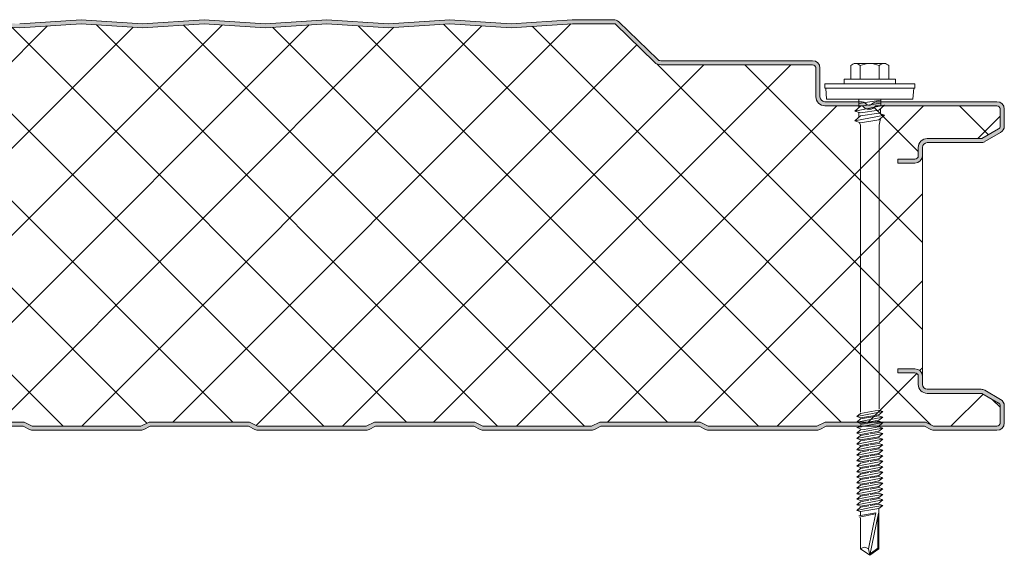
# Model space of a CAD drawing. Header units: millimetres. Extents: x 4765 to 12978, y -1786 to 7163.
# Tile 10 of 13: x 5665 to 5905, y 6642 to 6772. Entities that reach past the tile are written whole.
import ezdxf

# ---------------------------------------------------------------- set-up
doc = ezdxf.new("R2010")
doc.units = ezdxf.units.MM
doc.layers.add('A-DETL-GENF', color=92, linetype='Continuous', lineweight=13)

# ---------------------------------------------------------------- blocks, each defined once
blk = doc.blocks.new('HFX 1000 - SATINLINE - FINELINE - HFX 1000 100mm - SATINLINE - FINELINE-4519711-JOINT 14')
at = {"layer": 'A-DETL-GENF'}
h = blk.add_hatch(color=256, dxfattribs=at)
h.paths.add_polyline_path([(1.8, 0), (17.49, 0.06), (17.94, 0.22), (19.54, 1), (43.5, 1), (45.51, 0.06), (46, 0), (72.49, 0.06), (72.94, 0.22), (74.5, 1), (98.59, 0.96), (100.51, 0.06), (101, 0), (127.49, 0.06), (127.94, 0.22), (129.5, 1), (153.54, 0.98), (155.51, 0.06), (156, 0), (182.49, 0.06), (182.94, 0.22), (184.5, 1), (208.5, 1), (210.51, 0.06), (211, 0), (237.49, 0.06), (237.94, 0.22), (239.5, 1), (263.5, 1), (265.51, 0.06), (266, 0), (292.49, 0.06), (292.94, 0.22), (294.5, 1), (318.5, 1), (320.51, 0.06), (321, 0), (347.49, 0.06), (347.94, 0.22), (349.5, 1), (373.5, 1), (375.51, 0.06), (376, 0), (402.49, 0.06), (402.94, 0.22), (404.5, 1), (428.59, 0.96), (430.51, 0.06), (431, 0), (457.49, 0.06), (457.94, 0.22), (459.5, 1), (483.5, 1), (485.51, 0.06), (486, 0), (512.49, 0.06), (512.94, 0.22), (514.5, 1), (538.5, 1), (540.51, 0.06), (541, 0), (567.49, 0.06), (567.94, 0.22), (569.5, 1), (593.5, 1), (595.51, 0.06), (596, 0), (622.49, 0.06), (622.94, 0.22), (624.5, 1), (648.5, 1), (650.51, 0.06), (651, 0), (677.49, 0.06), (677.94, 0.22), (679.5, 1), (703.5, 1), (705.51, 0.06), (706, 0), (732.49, 0.06), (732.94, 0.22), (734.5, 1), (758.5, 1), (760.51, 0.06), (761, 0), (787.49, 0.06), (787.94, 0.22), (789.5, 1), (813.54, 0.98), (815.51, 0.06), (816, 0), (842.49, 0.06), (842.94, 0.22), (844.5, 1), (868.5, 1), (870.51, 0.06), (871, 0), (897.49, 0.06), (897.94, 0.22), (899.5, 1), (923.5, 1), (925.51, 0.06), (926, 0), (952.49, 0.06), (952.94, 0.22), (954.5, 1), (978.5, 1), (980.51, 0.06), (981, 0), (996.6, 0.05), (996.67, 0.06), (997.1, 0.24), (997.48, 0.53), (997.76, 0.9), (997.94, 1.33), (998, 2.18), (998, 5.96), (997.9, 6.53), (997.76, 6.86), (997.48, 7.23), (997, 7.58), (993.22, 9.76), (992.72, 9.95), (992.32, 10), (978.89, 10.04), (978.6, 10.16), (978.35, 10.35), (978.16, 10.6), (978.04, 10.89), (978, 11.2), (978, 13.2), (977.94, 13.67), (977.76, 14.1), (977.48, 14.47), (977, 14.8), (976.67, 14.94), (976.2, 15), (972, 15), (972, 14), (976.41, 13.97), (976.77, 13.77), (976.98, 13.41), (977, 13.2), (977, 11.2), (977.08, 10.63), (977.38, 9.99), (977.65, 9.64), (978.1, 9.29), (978.74, 9.06), (979.2, 9), (992.54, 9), (996.77, 6.53), (996.98, 6.17), (997, 5.96), (996.98, 1.59), (996.77, 1.23), (996.41, 1.03), (996.2, 1), (980.74, 1), (978.63, 2), (954.27, 2), (952.27, 1), (925.74, 1), (923.74, 2), (899.27, 2), (897.27, 1), (870.74, 1), (868.74, 2), (844.27, 2), (842.27, 1), (815.74, 1), (813.74, 2), (789.27, 2), (787.27, 1), (760.74, 1), (758.74, 2), (734.27, 2), (732.27, 1), (705.74, 1), (703.74, 2), (679.27, 2), (677.27, 1), (650.74, 1), (648.74, 2), (624.27, 2), (622.27, 1), (595.74, 1), (593.74, 2), (569.27, 2), (567.27, 1), (540.74, 1), (538.74, 2), (514.27, 2), (512.27, 1), (485.74, 1), (483.74, 2), (459.27, 2), (457.27, 1), (430.74, 1), (428.74, 2), (404.27, 2), (402.27, 1), (375.74, 1), (373.74, 2), (349.27, 2), (347.27, 1), (320.74, 1), (318.74, 2), (294.27, 2), (292.27, 1), (265.74, 1), (263.74, 2), (239.27, 2), (237.27, 1), (210.74, 1), (208.74, 2), (184.27, 2), (182.27, 1), (155.74, 1), (153.74, 2), (129.27, 2), (127.27, 1), (100.74, 1), (98.74, 2), (74.27, 2), (72.27, 1), (45.74, 1), (43.74, 2), (19.27, 2), (17.27, 1), (1.59, 1.03), (1.23, 1.23), (1.03, 1.59), (1, 2), (1, 9.3), (0.87, 9.99), (0.71, 10.4), (0.36, 10.86), (-0.1, 11.21), (-0.63, 11.43), (-1.2, 11.5), (-20.41, 11.53), (-20.77, 11.73), (-20.97, 12.09), (-21, 12.3), (-20.97, 13.41), (-20.77, 13.77), (-20.41, 13.97), (-20.2, 14), (-16, 14), (-16, 15), (-20.2, 15), (-20.81, 14.88), (-21.25, 14.64), (-21.59, 14.31), (-21.84, 13.91), (-21.97, 13.46), (-22, 13.2), (-21.98, 12.18), (-21.94, 11.83), (-21.76, 11.4), (-21.47, 11.03), (-21, 10.7), (-20.67, 10.56), (-20.2, 10.5), (-0.89, 10.46), (-0.6, 10.34), (-0.23, 9.99), (-0.16, 9.9), (-0.04, 9.61), (0, 9.3), (0, 1.8), (0.1, 1.23), (0.24, 0.9), (0.53, 0.53), (1, 0.2), (1.33, 0.06), (1.59, 0.03)])
h.paths.add_polyline_path([(972, 65.19), (976.2, 65.19), (976.67, 65.26), (977.1, 65.44), (977.48, 65.72), (977.76, 66.09), (977.94, 66.53), (978, 66.99), (978.04, 69.31), (978.16, 69.59), (978.35, 69.84), (978.63, 70.05), (978.89, 70.15), (979.2, 70.19), (992.72, 70.25), (992.79, 70.26), (993.22, 70.44), (997.1, 72.67), (997.48, 72.96), (997.76, 73.33), (997.94, 73.77), (998, 74.62), (998, 78.39), (997.9, 78.96), (997.76, 79.29), (997.48, 79.67), (997, 79.99), (996.6, 80.14), (996.04, 80.19), (966.7, 80.16), (966.36, 80.06), (965.76, 79.67), (965.38, 79.4), (964.92, 79.33), (964.48, 79.48), (963.68, 80.04), (963.32, 80.16), (962.95, 80.19), (953.89, 80.24), (953.47, 80.46), (953.35, 80.55), (953.16, 80.79), (953.04, 81.08), (953, 81.39), (953, 88.39), (952.9, 88.97), (952.76, 89.29), (952.48, 89.67), (952, 89.99), (951.67, 90.13), (951.1, 90.19), (913.85, 90.23), (913.56, 90.35), (913.07, 90.77), (903.62, 99.92), (903.28, 100.09), (902.91, 100.18), (902.53, 100.19), (892.52, 100.19), (877.58, 99.2), (862.66, 100.2), (847.58, 99.2), (832.66, 100.2), (817.58, 99.2), (802.66, 100.2), (787.58, 99.2), (772.66, 100.2), (757.58, 99.2), (742.66, 100.2), (727.58, 99.2), (712.66, 100.2), (697.58, 99.2), (682.66, 100.2), (667.58, 99.2), (652.66, 100.2), (637.58, 99.2), (622.66, 100.2), (607.58, 99.2), (592.66, 100.2), (577.58, 99.2), (562.66, 100.2), (547.58, 99.2), (532.66, 100.2), (517.58, 99.2), (502.66, 100.2), (487.58, 99.2), (472.66, 100.2), (457.58, 99.2), (442.66, 100.2), (427.58, 99.2), (412.66, 100.2), (397.58, 99.2), (382.66, 100.2), (367.58, 99.2), (352.66, 100.2), (337.58, 99.2), (322.66, 100.2), (307.58, 99.2), (292.66, 100.2), (277.58, 99.2), (262.66, 100.2), (247.58, 99.2), (232.66, 100.2), (217.58, 99.2), (202.66, 100.2), (187.58, 99.2), (172.66, 100.2), (157.58, 99.2), (142.66, 100.2), (127.58, 99.2), (112.66, 100.2), (97.58, 99.2), (82.66, 100.2), (67.58, 99.2), (52.66, 100.2), (37.58, 99.2), (22.66, 100.2), (7.58, 99.2), (-7.34, 100.2), (-22.42, 99.2), (-37.34, 100.19), (-47.33, 100.19), (-47.79, 100.14), (-48.22, 99.96), (-48.59, 99.68), (-55.75, 92.65), (-55.95, 92.11), (-55.99, 91.93), (-55.95, 91.44), (-55.88, 91.19), (-55.7, 90.86), (-55.44, 90.58), (-55.13, 90.37), (-54.54, 90.21), (-54.4, 90.19), (-26.2, 90.15), (-0.56, 82.27), (-0.33, 82.09), (-0.14, 81.82), (-0.04, 81.56), (0, 81.26), (-0.04, 71.08), (-0.16, 70.79), (-0.35, 70.55), (-0.6, 70.36), (-0.89, 70.24), (-1.2, 70.19), (-20.2, 70.19), (-20.67, 70.13), (-21.1, 69.95), (-21.47, 69.67), (-21.76, 69.29), (-21.94, 68.86), (-22, 68.04), (-22, 66.99), (-21.94, 66.53), (-21.76, 66.09), (-21.47, 65.72), (-21.1, 65.44), (-20.67, 65.26), (-20.2, 65.19), (-16, 65.19), (-16, 66.19), (-20.41, 66.22), (-20.77, 66.43), (-20.97, 66.79), (-21, 66.99), (-20.97, 68.6), (-20.77, 68.96), (-20.41, 69.17), (-20.2, 69.19), (-1.2, 69.19), (-0.63, 69.27), (-0.1, 69.49), (0.47, 69.99), (0.71, 70.29), (0.93, 70.83), (1, 71.39), (1, 81.26), (0.93, 81.83), (0.71, 82.36), (0.39, 82.79), (-0.05, 83.14), (-0.56, 83.37), (-26.2, 91.19), (-54.54, 91.21), (-54.82, 91.37), (-54.97, 91.62), (-54.99, 91.87), (-54.88, 92.14), (-54.67, 92.37), (-47.66, 99.19), (-37.37, 99.19), (-22.33, 98.19), (-7.34, 99.2), (7.66, 98.19), (22.66, 99.2), (37.66, 98.19), (52.66, 99.2), (67.66, 98.19), (82.66, 99.2), (97.66, 98.19), (112.66, 99.2), (127.66, 98.19), (142.66, 99.2), (157.66, 98.19), (172.66, 99.2), (187.66, 98.19), (202.66, 99.2), (217.66, 98.19), (232.66, 99.2), (247.66, 98.19), (262.66, 99.2), (277.66, 98.19), (292.66, 99.2), (307.66, 98.19), (322.66, 99.2), (337.66, 98.19), (352.66, 99.2), (367.66, 98.19), (382.66, 99.2), (397.66, 98.19), (412.66, 99.2), (427.66, 98.19), (442.66, 99.2), (457.66, 98.19), (472.66, 99.2), (487.66, 98.19), (502.66, 99.2), (517.66, 98.19), (532.66, 99.2), (547.66, 98.19), (562.66, 99.2), (577.66, 98.19), (592.66, 99.2), (607.66, 98.19), (622.66, 99.2), (637.66, 98.19), (652.66, 99.2), (667.66, 98.19), (682.66, 99.2), (697.66, 98.19), (713.04, 99.17), (727.66, 98.19), (742.66, 99.2), (757.66, 98.19), (772.66, 99.2), (787.66, 98.19), (802.66, 99.2), (817.66, 98.19), (832.66, 99.2), (847.66, 98.19), (862.66, 99.2), (877.66, 98.19), (892.56, 99.19), (902.99, 99.19), (912.62, 89.82), (913.07, 89.48), (913.59, 89.27), (914.15, 89.19), (951.41, 89.17), (951.77, 88.96), (951.98, 88.6), (952, 88.39), (952, 81.39), (952.08, 80.83), (952.3, 80.29), (952.65, 79.84), (953.1, 79.49), (953.63, 79.27), (954.2, 79.19), (963.35, 79.19), (963.67, 78.83), (964.07, 78.56), (964.52, 78.39), (965, 78.33), (965.66, 78.45), (965.93, 78.56), (966.33, 78.83), (966.65, 79.19), (996.41, 79.17), (996.77, 78.96), (996.98, 78.6), (997, 78.39), (996.98, 74.03), (996.77, 73.67), (996.6, 73.54), (992.54, 71.19), (979.2, 71.19), (978.63, 71.12), (978.1, 70.9), (977.65, 70.55), (977.25, 69.99), (977.08, 69.56), (977, 68.99), (976.98, 66.79), (976.77, 66.43), (976.41, 66.22), (976.19, 66.19), (972, 66.19)])
h = blk.add_hatch(dxfattribs=at)
h.set_pattern_fill('FP_3', color=256, style=0, pattern_type=2)
h.set_pattern_definition([(45, (-4907.427, -6672.201), (-10.606602, 10.606602), []), (135, (-4907.427, -6672.201), (-10.606602, -10.606602), [])])
h.paths.add_polyline_path([(17.27, 1), (19.27, 2), (43.74, 2), (45.74, 1), (72.27, 1), (74.27, 2), (98.74, 2), (100.74, 1), (127.27, 1), (129.27, 2), (153.74, 2), (155.74, 1), (182.27, 1), (184.27, 2), (208.74, 2), (210.74, 1), (237.27, 1), (239.27, 2), (263.74, 2), (265.74, 1), (292.27, 1), (294.27, 2), (318.74, 2), (320.74, 1), (347.27, 1), (349.27, 2), (373.74, 2), (375.74, 1), (402.27, 1), (404.27, 2), (428.74, 2), (430.74, 1), (457.27, 1), (459.27, 2), (483.74, 2), (485.74, 1), (512.27, 1), (514.27, 2), (538.74, 2), (540.74, 1), (567.27, 1), (569.27, 2), (593.74, 2), (595.74, 1), (622.27, 1), (624.27, 2), (648.74, 2), (650.74, 1), (677.27, 1), (679.27, 2), (703.74, 2), (705.74, 1), (732.27, 1), (734.27, 2), (758.74, 2), (760.74, 1), (787.27, 1), (789.27, 2), (813.74, 2), (815.74, 1), (842.27, 1), (844.27, 2), (868.74, 2), (870.74, 1), (897.27, 1), (899.27, 2), (923.74, 2), (925.74, 1), (952.27, 1), (954.27, 2), (978.74, 2), (980.74, 1), (996.41, 1.03), (996.77, 1.23), (996.9, 1.4), (997, 1.8), (997, 5.96), (996.9, 6.36), (996.6, 6.65), (992.54, 9), (979.2, 9), (978.63, 9.07), (978.1, 9.29), (977.65, 9.64), (977.3, 10.1), (977.08, 10.63), (977, 11.2), (977, 13.2), (976.9, 13.6), (976.6, 13.89), (976.2, 14), (972, 14), (972, 15), (976.2, 15), (976.67, 14.94), (977.1, 14.76), (977.48, 14.47), (977.76, 14.1), (977.94, 13.67), (978, 13.2), (978, 66.99), (977.94, 66.53), (977.76, 66.09), (977.48, 65.72), (977.1, 65.44), (976.67, 65.26), (976.2, 65.19), (972, 65.19), (972, 66.19), (976.41, 66.22), (976.77, 66.43), (976.9, 66.59), (977, 66.99), (977, 68.99), (977.08, 69.56), (977.3, 70.09), (977.65, 70.55), (978.1, 70.9), (978.63, 71.12), (979.2, 71.19), (992.54, 71.19), (996.77, 73.67), (996.9, 73.83), (997, 74.23), (997, 78.39), (996.9, 78.79), (996.6, 79.09), (996.2, 79.19), (966.65, 79.19), (966.33, 78.83), (965.93, 78.56), (965.48, 78.39), (965, 78.33), (964.52, 78.39), (964.07, 78.56), (963.67, 78.83), (963.35, 79.19), (954.2, 79.19), (953.63, 79.27), (953.1, 79.49), (952.65, 79.84), (952.3, 80.29), (952.08, 80.83), (952, 81.39), (952, 88.39), (951.9, 88.79), (951.6, 89.09), (951.2, 89.19), (914.15, 89.19), (913.59, 89.27), (913.07, 89.48), (912.62, 89.82), (902.99, 99.19), (892.56, 99.19), (877.66, 98.19), (862.66, 99.2), (847.66, 98.19), (832.66, 99.2), (817.66, 98.19), (802.66, 99.2), (787.66, 98.19), (772.66, 99.2), (757.66, 98.19), (742.66, 99.2), (727.66, 98.19), (712.66, 99.2), (697.66, 98.19), (682.66, 99.2), (667.66, 98.19), (652.66, 99.2), (637.66, 98.19), (622.66, 99.2), (607.66, 98.19), (592.66, 99.2), (577.66, 98.19), (562.66, 99.2), (547.66, 98.19), (532.66, 99.2), (517.66, 98.19), (502.66, 99.2), (487.66, 98.19), (472.66, 99.2), (457.66, 98.19), (442.66, 99.2), (427.66, 98.19), (412.66, 99.2), (397.66, 98.19), (382.66, 99.2), (367.66, 98.19), (352.66, 99.2), (337.66, 98.19), (322.66, 99.2), (307.66, 98.19), (292.66, 99.2), (277.66, 98.19), (262.66, 99.2), (247.66, 98.19), (232.66, 99.2), (217.66, 98.19), (202.66, 99.2), (187.66, 98.19), (172.66, 99.2), (157.66, 98.19), (142.66, 99.2), (127.66, 98.19), (112.66, 99.2), (97.66, 98.19), (82.66, 99.2), (67.66, 98.19), (52.66, 99.2), (37.66, 98.19), (22.66, 99.2), (7.66, 98.19), (-7.34, 99.2), (-22.33, 98.19), (-37.37, 99.19), (-47.66, 99.19), (-54.91, 92.11), (-54.97, 91.99), (-54.95, 91.57), (-54.79, 91.34), (-54.54, 91.21), (-54.4, 91.19), (-26.2, 91.19), (-0.56, 83.37), (-0.05, 83.14), (0.39, 82.79), (0.72, 82.34), (0.93, 81.82), (1, 81.26), (1, 71.39), (0.93, 70.83), (0.71, 70.29), (0.36, 69.84), (-0.1, 69.49), (-0.63, 69.27), (-1.2, 69.19), (-20.41, 69.17), (-20.77, 68.96), (-20.89, 68.79), (-21, 68.39), (-21, 66.99), (-20.89, 66.59), (-20.6, 66.3), (-20.2, 66.19), (-16, 66.19), (-16, 65.19), (-20.2, 65.19), (-20.67, 65.26), (-21.1, 65.44), (-21.47, 65.72), (-21.76, 66.09), (-21.94, 66.53), (-22, 66.99), (-22, 13.2), (-21.94, 13.67), (-21.76, 14.1), (-21.47, 14.47), (-21.1, 14.76), (-20.67, 14.94), (-20.2, 15), (-16, 15), (-16, 14), (-20.41, 13.97), (-20.77, 13.77), (-20.89, 13.6), (-21, 13.2), (-21, 12.3), (-20.89, 11.9), (-20.6, 11.61), (-20.2, 11.5), (-1.2, 11.5), (-0.63, 11.43), (-0.1, 11.21), (0.36, 10.86), (0.71, 10.4), (0.93, 9.87), (1, 9.3), (1, 1.8), (1.11, 1.4), (1.4, 1.11), (1.8, 1)])
for p, q in [((757.66, 98.19), (742.66, 99.2)), ((772.66, 100.2), (757.66, 99.19)), ((772.66, 99.2), (757.66, 98.19)), ((787.66, 99.19), (772.66, 100.2)), ((787.66, 98.19), (772.66, 99.2)), ((802.66, 100.2), (787.66, 99.19)), ((802.66, 99.2), (787.66, 98.19)), ((817.66, 99.19), (802.66, 100.2)), ((817.66, 98.19), (802.66, 99.2)), ((832.66, 100.2), (817.66, 99.19)), ((832.66, 99.2), (817.66, 98.19)), ((847.66, 99.19), (832.66, 100.2)), ((847.66, 98.19), (832.66, 99.2)), ((862.66, 100.2), (847.66, 99.19)), ((862.66, 99.2), (847.66, 98.19)), ((877.66, 99.19), (862.66, 100.2)), ((877.66, 98.19), (862.66, 99.2)), ((892.52, 100.19), (877.66, 99.19)), ((892.56, 99.19), (877.66, 98.19)), ((902.53, 100.19), (892.52, 100.19)), ((902.99, 99.19), (892.56, 99.19)), ((912.62, 89.82), (902.99, 99.19)), ((913.31, 90.53), (903.92, 99.68)), ((951.2, 90.19), (914.15, 90.19)), ((951.2, 89.19), (914.15, 89.19)), ((960.52, 88.99), (960.52, 85.66)), ((961.68, 89.51), (968.64, 89.51)), ((962.84, 88.99), (962.84, 85.66)), ((967.48, 88.99), (967.48, 85.66)), ((969.8, 88.99), (969.8, 85.66)), ((952, 81.39), (952, 88.39)), ((953, 81.39), (953, 88.39)), ((976.16, 84.51), (954.16, 84.51)), ((954.16, 84.51), (954.16, 83.51)), ((971.41, 85.66), (958.91, 85.66)), ((958.91, 85.66), (958.91, 84.51)), ((971.41, 84.51), (971.41, 85.66)), ((976.16, 83.51), (976.16, 84.51)), ((954.16, 83.51), (976.16, 83.51)), ((954.41, 83.51), (954.63, 80.82)), ((975.69, 80.82), (975.91, 83.51)), ((962.95, 80.19), (954.2, 80.19)), ((975.69, 80.82), (954.63, 80.82)), ((962.47, 80.82), (962.47, 78.69)), ((967.86, 80.56), (962.47, 79.73)), ((967.86, 79.83), (962.91, 79.07)), ((996.2, 80.19), (967.05, 80.19)), ((967.86, 80.82), (967.86, 79.12)), ((963.35, 79.19), (954.2, 79.19)), ((961.55, 77.89), (968.77, 79.3)), ((962.91, 79.07), (961.55, 77.89)), ((962.91, 77.43), (961.55, 77.89)), ((961.55, 75.52), (968.77, 76.92)), ((962.47, 77.58), (962.47, 76.32)), ((967.41, 78.12), (962.91, 77.43)), ((967.41, 77.39), (962.91, 76.7)), ((996.2, 79.19), (966.65, 79.19)), ((968.77, 79.3), (967.41, 78.12)), ((968.77, 76.92), (967.41, 77.39)), ((967.41, 75.74), (968.77, 76.92)), ((967.77, 78.43), (967.77, 77.26)), ((997, 74.23), (997, 78.39)), ((998, 74.23), (998, 78.39)), ((962.91, 76.7), (961.55, 75.52)), ((961.55, 75.52), (962.91, 75.05)), ((962.6, 75.16), (962.92, 74.43)), ((962.91, 75.05), (967.41, 75.74)), ((967.42, 74.47), (967.79, 76.08)), ((962.92, 74.43), (962.92, 4.43)), ((967.42, 5.25), (967.42, 74.47)), ((992.54, 71.19), (996.6, 73.54)), ((993.22, 70.44), (997.1, 72.67)), ((979.2, 71.19), (992.54, 71.19)), ((979.2, 70.19), (992.32, 70.19)), ((977, 66.99), (977, 68.99)), ((978, 66.99), (978, 68.99)), ((972, 65.19), (972, 66.19)), ((972, 66.19), (976.2, 66.19)), ((976.2, 65.19), (972, 65.19)), ((978, 13.2), (978, 66.99)), ((972, 14), (972, 15)), ((972, 15), (976.2, 15)), ((976.2, 14), (972, 14)), ((977, 11.2), (977, 13.2)), ((978, 11.2), (978, 13.2)), ((992.32, 10), (979.2, 10)), ((997.1, 7.52), (993.22, 9.76)), ((992.54, 9), (979.2, 9)), ((996.6, 6.65), (992.54, 9)), ((962.91, 4.12), (967.41, 4.87)), ((968.31, 4.56), (967.41, 4.87)), ((997, 1.8), (997, 5.96)), ((998, 1.8), (998, 5.96)), ((962.01, 3.34), (968.31, 4.56)), ((962.91, 4.12), (962.01, 3.34)), ((962.01, 3.34), (962.91, 3.03)), ((962.01, 1.99), (968.31, 3.22)), ((962.91, 2.77), (962.01, 1.99)), ((962.91, 3.03), (967.41, 3.78)), ((967.41, 3.53), (962.91, 2.77)), ((967.41, 2.44), (962.91, 1.68)), ((968.31, 4.56), (967.41, 3.78)), ((968.31, 3.22), (967.41, 3.53)), ((968.31, 3.22), (967.41, 2.44)), ((734.27, 2), (758.74, 2)), ((734.5, 1), (758.5, 1)), ((758.5, 1), (760.06, 0.22)), ((758.74, 2), (760.74, 1)), ((760.74, 1), (787.27, 1)), ((787.27, 1), (789.27, 2)), ((787.94, 0.22), (789.5, 1)), ((789.27, 2), (813.74, 2)), ((789.5, 1), (813.5, 1)), ((813.5, 1), (815.06, 0.22)), ((813.74, 2), (815.74, 1)), ((815.74, 1), (842.27, 1)), ((816, 0), (842.01, 0)), ((842.27, 1), (844.27, 2)), ((842.94, 0.22), (844.5, 1)), ((844.27, 2), (868.74, 2)), ((844.5, 1), (868.5, 1)), ((868.5, 1), (870.06, 0.22)), ((868.74, 2), (870.74, 1)), ((870.74, 1), (897.27, 1)), ((871, 0), (897.01, 0)), ((897.27, 1), (899.27, 2)), ((897.94, 0.22), (899.5, 1)), ((899.27, 2), (923.74, 2)), ((899.5, 1), (923.5, 1)), ((923.5, 1), (925.06, 0.22)), ((923.74, 2), (925.74, 1)), ((925.74, 1), (952.27, 1)), ((926, 0), (952.01, 0)), ((952.27, 1), (954.27, 2)), ((952.94, 0.22), (954.5, 1)), ((954.27, 2), (978.74, 2)), ((954.5, 1), (978.5, 1)), ((962.01, 1.99), (962.91, 1.68)), ((962.01, 0.65), (963.11, 0.86)), ((962.01, 0.65), (962.91, 0.34)), ((962.91, 0.08), (962.01, -0.7)), ((962.4, 0.72), (962.99, 1.19)), ((967.41, 2.18), (962.91, 1.43)), ((962.91, 0.08), (963.76, 0.22)), ((962.92, 0.82), (968.31, 1.87)), ((963.76, 0.22), (967.41, 0.83)), ((968.31, 0.52), (964.26, -0.26)), ((968.31, 0.52), (967.18, 0.91)), ((968.31, 1.87), (967.24, 0.81)), ((968.31, 1.87), (967.41, 2.18)), ((968.31, 0.52), (967.41, -0.26)), ((978.5, 1), (980.06, 0.22)), ((978.74, 2), (980.74, 1)), ((980.74, 1), (996.2, 1)), ((981, 0), (996.2, 0)), ((761, 0), (787.01, 0)), ((964.26, -0.26), (962.01, -0.7)), ((962.01, -0.7), (962.91, -1.01)), ((962.91, -1.27), (962.01, -2.05)), ((962.01, -2.05), (965.4, -1.39)), ((962.01, -2.05), (962.91, -2.36)), ((962.91, -1.01), (964.71, -0.71)), ((964.93, -0.93), (962.91, -1.27)), ((965.88, -1.86), (962.91, -2.36)), ((966.11, -2.08), (962.91, -2.61)), ((964.71, -0.71), (967.41, -0.26)), ((967.41, -0.51), (965.25, -0.87)), ((965.4, -1.39), (968.31, -0.82)), ((967.41, -1.6), (965.88, -1.86)), ((967.41, -1.86), (966.11, -2.08)), ((966.55, -2.51), (968.31, -2.17)), ((968.31, -2.17), (967.38, -2.96)), ((968.31, -0.82), (967.41, -0.51)), ((968.31, -0.82), (967.41, -1.6)), ((968.31, -2.17), (967.41, -1.86)), ((962.01, -3.39), (966.55, -2.51)), ((962.91, -2.61), (962.01, -3.39)), ((962.01, -3.39), (962.91, -3.7)), ((962.91, -3.96), (962.01, -4.74)), ((962.01, -4.74), (965.4, -4.08)), ((962.01, -4.74), (962.91, -5.05)), ((962.91, -3.7), (967.06, -3.01)), ((964.93, -3.62), (962.91, -3.96)), ((965.88, -4.55), (962.91, -5.05)), ((967.41, -3.21), (965.25, -3.57)), ((967.41, -4.56), (965.25, -4.92)), ((965.4, -4.08), (968.31, -3.52)), ((967.41, -4.3), (965.88, -4.55)), ((968.31, -3.52), (967.41, -3.21)), ((968.31, -3.52), (967.41, -4.3)), ((968.31, -4.87), (967.41, -4.56)), ((962.91, -5.31), (962.01, -6.09)), ((962.01, -6.09), (965.4, -5.43)), ((962.01, -6.09), (962.91, -6.4)), ((962.91, -6.65), (962.01, -7.43)), ((962.01, -7.43), (965.4, -6.77)), ((964.93, -4.97), (962.91, -5.31)), ((965.88, -5.9), (962.91, -6.4)), ((964.93, -6.31), (962.91, -6.65)), ((967.41, -5.9), (965.25, -6.26)), ((965.4, -5.43), (968.31, -4.87)), ((965.4, -6.77), (968.31, -6.21)), ((967.41, -5.65), (965.88, -5.9)), ((967.41, -6.99), (965.88, -7.25)), ((968.31, -4.87), (967.41, -5.65)), ((968.31, -6.21), (967.41, -5.9)), ((968.31, -6.21), (967.41, -6.99)), ((962.01, -7.43), (962.91, -7.74)), ((962.91, -8), (962.01, -8.78)), ((962.01, -8.78), (965.4, -8.12)), ((962.01, -8.78), (962.91, -9.09)), ((962.91, -9.35), (962.01, -10.13)), ((962.01, -10.13), (965.4, -9.47)), ((965.88, -7.25), (962.91, -7.74)), ((964.93, -7.66), (962.91, -8)), ((965.88, -8.59), (962.91, -9.09)), ((964.93, -9.01), (962.91, -9.35)), ((967.41, -7.25), (965.25, -7.61)), ((967.41, -8.59), (965.25, -8.95)), ((965.4, -8.12), (968.31, -7.56)), ((965.4, -9.47), (968.31, -8.9)), ((967.41, -8.34), (965.88, -8.59)), ((968.31, -7.56), (967.41, -7.25)), ((968.31, -7.56), (967.41, -8.34)), ((968.31, -8.9), (967.41, -8.59)), ((968.31, -8.9), (967.41, -9.68)), ((962.01, -10.13), (962.91, -10.44)), ((962.91, -10.69), (962.01, -11.47)), ((962.01, -11.47), (965.4, -10.81)), ((962.01, -11.47), (962.91, -11.78)), ((965.88, -9.94), (962.91, -10.44)), ((964.93, -10.35), (962.91, -10.69)), ((965.88, -11.29), (962.91, -11.78)), ((964.93, -11.7), (962.91, -12.04)), ((967.41, -9.94), (965.25, -10.3)), ((967.41, -11.29), (965.25, -11.65)), ((965.4, -10.81), (968.31, -10.25)), ((965.4, -12.16), (968.31, -11.6)), ((967.41, -9.68), (965.88, -9.94)), ((967.41, -11.03), (965.88, -11.29)), ((968.31, -10.25), (967.41, -9.94)), ((968.31, -10.25), (967.41, -11.03)), ((968.31, -11.6), (967.41, -11.29)), ((968.31, -11.6), (967.41, -12.38)), ((962.91, -12.04), (962.01, -12.82)), ((962.01, -12.82), (965.4, -12.16)), ((962.01, -12.82), (962.91, -13.13)), ((962.91, -13.39), (962.01, -14.17)), ((962.01, -14.17), (965.4, -13.51)), ((962.01, -14.17), (962.91, -14.48)), ((965.88, -12.63), (962.91, -13.13)), ((964.93, -13.05), (962.91, -13.39)), ((965.88, -13.98), (962.91, -14.48)), ((964.93, -14.39), (962.91, -14.73)), ((967.41, -12.63), (965.25, -12.99)), ((967.41, -13.98), (965.25, -14.34)), ((965.4, -13.51), (968.31, -12.94)), ((965.4, -14.85), (968.31, -14.29)), ((967.41, -12.38), (965.88, -12.63)), ((967.41, -13.72), (965.88, -13.98)), ((968.31, -12.94), (967.41, -12.63)), ((968.31, -12.94), (967.41, -13.72)), ((968.31, -14.29), (967.41, -13.98)), ((968.31, -14.29), (967.41, -15.07)), ((962.91, -14.73), (962.01, -15.51)), ((962.01, -15.51), (965.4, -14.85)), ((962.01, -15.51), (962.91, -15.82)), ((962.91, -16.08), (962.01, -16.86)), ((962.01, -16.86), (965.4, -16.2)), ((965.88, -15.33), (962.91, -15.82)), ((964.93, -15.74), (962.91, -16.08)), ((965.88, -16.67), (962.91, -17.17)), ((967.41, -15.33), (965.25, -15.69)), ((967.41, -16.67), (965.25, -17.03)), ((965.4, -16.2), (968.31, -15.64)), ((967.41, -15.07), (965.88, -15.33)), ((967.41, -16.42), (965.88, -16.67)), ((968.31, -15.64), (967.41, -15.33)), ((968.31, -15.64), (967.41, -16.42)), ((968.31, -16.98), (967.41, -16.67)), ((962.01, -16.86), (962.91, -17.17)), ((962.91, -17.43), (962.01, -18.21)), ((962.01, -18.21), (965.4, -17.55)), ((962.01, -18.21), (962.91, -18.52)), ((962.91, -18.77), (962.01, -19.55)), ((962.01, -19.55), (965.4, -18.89)), ((964.93, -17.09), (962.91, -17.43)), ((965.88, -18.02), (962.91, -18.52)), ((964.93, -18.43), (962.91, -18.77)), ((967.41, -18.02), (965.25, -18.38)), ((965.4, -17.55), (968.31, -16.98)), ((965.4, -18.89), (968.31, -18.33)), ((967.41, -17.76), (965.88, -18.02)), ((967.41, -19.11), (965.88, -19.37)), ((968.31, -16.98), (967.41, -17.76)), ((968.31, -18.33), (967.41, -18.02)), ((968.31, -18.33), (967.41, -19.11)), ((967.41, -28.95), (967.41, -19.11)), ((962.01, -19.55), (962.91, -19.86)), ((966.65, -20.13), (962.52, -20.86)), ((962.58, -21.18), (966.59, -20.4)), ((965.88, -19.37), (962.91, -19.86)), ((962.91, -19.86), (962.91, -20.79)), ((962.91, -21.38), (962.91, -28.95)), ((964.82, -28.95), (966.65, -20.13)), ((967.29, -20.27), (965.16, -30.52)), ((967.15, -20.95), (967.15, -28.81)), ((967.15, -28.81), (965.24, -30.15)), ((962.91, -28.95), (965.16, -30.52)), ((965.16, -30.52), (964.82, -28.95)), ((965.16, -30.52), (967.41, -28.95))]:
    blk.add_line(p, q, dxfattribs=at)
for centre, radius, start, end in [((902.66, 98.39), 1.8, 45.7585, 94.1532), ((914.15, 91.39), 2.2, 225.7585, 270), ((914.15, 91.39), 1.2, 225.7585, 270), ((951.2, 88.39), 1.8, 360, 90), ((951.2, 88.39), 0.8, 360, 90), ((961.68, 87.97), 1.54, 41.3319, 138.6681), ((965.16, 84.12), 5.39, 64.5175, 115.4825), ((968.64, 87.97), 1.54, 41.3319, 138.6681), ((951.2, 88.39), 0.8, 360, 30), ((954.2, 81.39), 2.2, 180, 270), ((954.2, 81.39), 1.2, 180, 270), ((962.95, 78.39), 1.8, 42.5365, 90), ((965, 80.33), 1, 224.7568, 319.1779), ((967.05, 78.39), 1.8, 90, 135.2599), ((996.2, 78.39), 1.8, 360, 90), ((965, 80.33), 2, 214.5, 325.5), ((996.2, 78.39), 0.8, 360, 90), ((996.2, 78.39), 0.8, 360, 30), ((996.2, 74.23), 0.8, 300, 0), ((996.2, 74.23), 0.8, 330, 360), ((996.2, 74.23), 1.8, 300, 0), ((979.2, 68.99), 2.2, 90, 180), ((979.2, 68.99), 1.2, 90, 180), ((992.32, 71.99), 1.8, 270, 300), ((976.2, 66.99), 1.8, 270, 360), ((976.2, 66.99), 0.8, 270, 360), ((976.2, 66.99), 0.8, 330, 360), ((976.2, 13.2), 1.8, 0, 90), ((976.2, 13.2), 0.8, 360, 90), ((976.2, 13.2), 0.8, 360, 30), ((979.2, 11.2), 2.2, 180, 270), ((979.2, 11.2), 1.2, 180, 270), ((992.32, 8.2), 1.8, 60, 90), ((996.2, 5.96), 1.8, 0, 60), ((996.2, 5.96), 0.8, 360, 60), ((996.2, 5.96), 0.8, 360, 30), ((761, 2.1), 2.1, 243.4349, 270), ((787.01, 2.1), 2.1, 270, 296.5651), ((816, 2.1), 2.1, 243.4349, 270), ((842.01, 2.1), 2.1, 270, 296.5651), ((871, 2.1), 2.1, 243.4349, 270), ((897.01, 2.1), 2.1, 270, 296.5651), ((926, 2.1), 2.1, 243.4349, 270), ((952.01, 2.1), 2.1, 270, 296.5651), ((981, 2.1), 2.1, 243.4349, 270), ((996.2, 1.8), 1.8, 270, 0), ((996.2, 1.8), 0.8, 270, 360), ((996.2, 1.8), 0.8, 330, 0), ((963.86, -29.98), 1.41, 47.2756, 132.7244)]:
    blk.add_arc(centre, radius, start, end, dxfattribs=at)

msp = doc.modelspace()

# ---------------------------------------------------------------- block references
at = {"layer": 'A-DETL-GENF'}
msp.add_blockref('HFX 1000 - SATINLINE - FINELINE - HFX 1000 100mm - SATINLINE - FINELINE-4519711-JOINT 14', (4907.43, 6672.2), dxfattribs=at)

doc.saveas('drawing.dxf')
